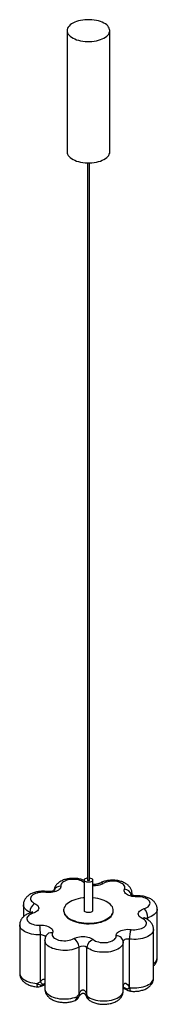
# Paper-space layout '_Trimétrica' of a CAD drawing. Header units: millimetres. Extents: x -697 to -504, y -1196 to 195.
import ezdxf

# ---------------------------------------------------------------- set-up
doc = ezdxf.new("R2010")
doc.units = ezdxf.units.MM

psp = doc.layouts.new('_Trimétrica')

# ---------------------------------------------------------------- linework, layer by layer
at = {"color": 7, "linetype": 'Continuous', "lineweight": 25}
for p, q in [((-630.4, 179.4), (-630.4, 7.9)), ((-570.4, 7.9), (-570.4, 179.4)), ((-601.9, -7.5), (-601.9, -1020.7)), ((-598.9, -1020.7), (-598.9, -7.5)), ((-606.4, -1020.7), (-606.4, -1063.5)), ((-594.4, -1063.5), (-594.4, -1020.7)), ((-539, -1042.1), (-539, -1039.9)), ((-692, -1055.5), (-692, -1072.5)), ((-635.4, -1063.5), (-635.4, -1064.4)), ((-565.4, -1064.4), (-565.4, -1063.5)), ((-503.6, -1130.5), (-503.6, -1061.9)), ((-697.1, -1084), (-697.1, -1152.6)), ((-668.1, -1164.6), (-668.1, -1098.1)), ((-508.8, -1159), (-508.8, -1090.4)), ((-661.7, -1106), (-661.7, -1174.6)), ((-551.5, -1108.6), (-551.5, -1107.1)), ((-551.5, -1175.7), (-551.5, -1108.6)), ((-542.8, -1172.3), (-542.8, -1104.1)), ((-613.7, -1181.9), (-613.7, -1115.4)), ((-602.5, -1184.2), (-602.5, -1116)), ((-668.4, -1171.1), (-661.7, -1168.9)), ((-603.2, -1185.2), (-602.9, -1185.9))]:
    psp.add_line(p, q, dxfattribs=at)
at = {"color": 8, "linetype": 'Continuous', "lineweight": 25}
for p, q in [((-606.4, -1023.9), (-606.8, -1024.1)), ((-606.4, -1024.4), (-606.8, -1024.1)), ((-682.8, -1067.1), (-682.8, -1066.1)), ((-516.9, -1076.6), (-516.9, -1074.1)), ((-666.7, -1169.2), (-661.7, -1167.8)), ((-551.8, -1180.1), (-551.6, -1178.7)), ((-551.6, -1178.8), (-551.6, -1178.7)), ((-551.5, -1172.3), (-546.5, -1174.8))]:
    psp.add_line(p, q, dxfattribs=at)
at = {"color": 7, "linetype": 'Continuous', "lineweight": 25, "flags": 128}
for points in [[(-614.4, 165.7), (-611.4, 165), (-608.3, 164.5), (-605.2, 164.1), (-601.9, 163.9), (-598.7, 163.9), (-595.5, 164.1), (-592.3, 164.5), (-589.2, 165), (-586.3, 165.7), (-583.5, 166.6), (-580.9, 167.6), (-578.6, 168.7), (-576.5, 170), (-574.6, 171.4), (-573.1, 172.9), (-571.9, 174.4), (-571.1, 176.1), (-570.5, 177.7), (-570.4, 179.4), (-570.6, 181.1), (-571.1, 182.7), (-572, 184.3), (-573.2, 185.9), (-574.7, 187.3), (-576.5, 188.7), (-578.6, 190), (-581, 191.1), (-583.6, 192.2), (-586.4, 193), (-589.3, 193.7), (-592.4, 194.2), (-595.6, 194.6), (-598.8, 194.8), (-602.1, 194.8), (-605.3, 194.6), (-608.5, 194.2), (-611.5, 193.7), (-614.5, 193), (-617.3, 192.1), (-619.8, 191.1), (-622.2, 190), (-624.3, 188.7), (-626.1, 187.3), (-627.6, 185.8), (-628.8, 184.3), (-629.7, 182.6), (-630.2, 181), (-630.4, 179.3), (-630.2, 177.7), (-629.7, 176), (-628.8, 174.4), (-627.6, 172.8), (-626, 171.4), (-624.2, 170), (-622.1, 168.7), (-619.7, 167.6), (-617.2, 166.5), (-614.4, 165.7)], [(-630.4, 7.9), (-630.4, 7.9), (-630.2, 6.2), (-629.7, 4.6), (-628.8, 3), (-627.6, 1.4), (-626, -0.1), (-624.2, -1.5), (-622.1, -2.7), (-619.7, -3.9), (-617.2, -4.9), (-614.4, -5.7)], [(-614.4, -5.7), (-611.4, -6.4), (-608.3, -7), (-605.2, -7.3), (-601.9, -7.5), (-598.7, -7.5), (-595.5, -7.3), (-592.3, -7), (-589.2, -6.4), (-586.3, -5.7), (-583.5, -4.9), (-580.9, -3.8), (-578.6, -2.7), (-576.5, -1.4), (-574.6, 0), (-573.1, 1.5), (-571.9, 3), (-571.1, 4.6), (-570.5, 6.3), (-570.4, 7.9)], [(-639.3, -1029.2), (-639.3, -1030.5), (-639.7, -1031.7), (-640.4, -1032.9), (-641.5, -1034.1), (-642.8, -1035.1), (-644.5, -1036), (-646.3, -1036.8), (-648.4, -1037.5), (-650.7, -1038), (-653, -1038.3), (-655.5, -1038.5), (-657.9, -1038.4), (-660.3, -1038.2)], [(-606.8, -1024.1), (-608.3, -1023), (-610.1, -1022), (-612.1, -1021.2), (-614.4, -1020.6), (-616.8, -1020.1), (-619.3, -1019.8), (-621.9, -1019.7), (-624.4, -1019.8), (-627, -1020.1), (-629.4, -1020.6), (-631.6, -1021.3), (-633.6, -1022.1), (-635.4, -1023), (-636.9, -1024.1), (-638, -1025.3), (-638.8, -1026.6), (-639.2, -1027.9), (-639.3, -1029.2)], [(-598.9, -1017.7), (-597.6, -1017.9), (-596.3, -1018.4), (-595.4, -1019), (-594.7, -1019.7), (-594.4, -1020.4), (-594.5, -1021.2), (-594.9, -1021.9), (-595.7, -1022.6), (-596.8, -1023.1), (-598.1, -1023.5), (-599.5, -1023.7), (-601, -1023.8), (-602.5, -1023.6), (-603.8, -1023.2), (-604.9, -1022.7), (-605.8, -1022), (-606.2, -1021.3), (-606.4, -1020.5), (-606.1, -1019.8), (-605.5, -1019.1), (-604.6, -1018.5), (-603.4, -1018), (-602, -1017.7), (-601.9, -1017.7)], [(-598.9, -1020.7), (-598.9, -1020.8), (-599, -1021), (-599.4, -1021.3), (-599.9, -1021.4), (-600.5, -1021.4), (-601.1, -1021.4), (-601.5, -1021.2), (-601.8, -1020.9), (-601.9, -1020.7)], [(-549.5, -1033.5), (-549.1, -1032.2), (-549.1, -1030.9), (-549.4, -1029.6), (-550.1, -1028.3), (-551.1, -1027.1), (-552.5, -1026), (-554.2, -1025), (-556.2, -1024.1), (-558.4, -1023.4), (-560.7, -1022.9), (-563.2, -1022.5), (-565.8, -1022.4), (-568.4, -1022.4), (-570.9, -1022.6), (-573.3, -1023.1), (-575.6, -1023.7), (-577.7, -1024.4), (-579.6, -1025.4)], [(-660.3, -1038.2), (-662.8, -1038), (-665.4, -1038), (-668, -1038.1), (-670.5, -1038.5), (-672.8, -1039), (-675, -1039.8), (-676.9, -1040.6), (-678.6, -1041.6), (-680, -1042.8), (-681, -1044), (-681.7, -1045.3), (-682, -1046.6), (-681.9, -1047.9), (-681.4, -1049.2), (-680.6, -1050.5), (-679.4, -1051.7), (-677.9, -1052.7), (-676.2, -1053.7)], [(-532.1, -1044.4), (-534.5, -1044.3), (-536.9, -1044.1), (-539.3, -1043.8), (-541.5, -1043.2), (-543.5, -1042.5), (-545.3, -1041.7), (-546.9, -1040.7), (-548.1, -1039.6), (-549.1, -1038.5), (-549.7, -1037.3), (-550, -1036), (-550, -1034.8), (-549.5, -1033.5)], [(-676.2, -1053.7), (-674.5, -1054.6), (-673, -1055.6), (-671.9, -1056.7), (-671.1, -1057.9), (-670.6, -1059.1), (-670.5, -1060.4), (-670.7, -1061.7), (-671.3, -1062.9), (-672.2, -1064), (-673.4, -1065.1), (-674.9, -1066.1), (-676.7, -1067), (-678.7, -1067.7)], [(-606.4, -1045.8), (-608.1, -1046), (-611.6, -1046.5), (-614.9, -1047.1), (-618, -1048), (-621, -1049), (-623.7, -1050.1), (-626.2, -1051.4), (-628.5, -1052.8), (-630.5, -1054.3), (-632.1, -1055.9), (-633.4, -1057.6), (-634.4, -1059.4), (-635.1, -1061.2), (-635.4, -1063), (-635.3, -1064.8), (-634.8, -1066.6), (-634.1, -1068.4), (-632.9, -1070.2), (-631.5, -1071.8), (-629.7, -1073.4), (-627.6, -1074.9), (-625.2, -1076.2), (-622.6, -1077.5), (-619.8, -1078.5), (-616.7, -1079.5)], [(-616.7, -1079.5), (-613.5, -1080.3), (-610.1, -1080.8), (-606.7, -1081.3), (-603.2, -1081.5), (-599.6, -1081.6), (-596.1, -1081.4), (-592.6, -1081.1), (-589.2, -1080.6), (-585.9, -1080), (-582.7, -1079.1), (-579.8, -1078.1), (-577, -1077), (-574.5, -1075.7), (-572.2, -1074.3), (-570.3, -1072.7), (-568.6, -1071.1), (-567.3, -1069.4), (-566.3, -1067.7), (-565.7, -1065.9), (-565.4, -1064.1), (-565.5, -1062.2), (-565.9, -1060.4), (-566.7, -1058.7), (-567.8, -1056.9), (-569.3, -1055.3), (-571.1, -1053.7), (-573.2, -1052.2), (-575.5, -1050.8), (-578.1, -1049.6), (-581, -1048.5), (-584, -1047.6), (-587.3, -1046.8), (-590.6, -1046.2), (-594.1, -1045.8), (-594.4, -1045.8)], [(-522.1, -1061.1), (-520, -1060.3), (-518.1, -1059.4), (-516.5, -1058.3), (-515.3, -1057.2), (-514.3, -1055.9), (-513.8, -1054.6), (-513.6, -1053.3), (-513.8, -1052), (-514.4, -1050.7), (-515.3, -1049.5), (-516.6, -1048.3), (-518.2, -1047.3), (-520.1, -1046.4), (-522.2, -1045.6), (-524.5, -1045), (-527, -1044.6), (-529.5, -1044.4), (-532.1, -1044.4)], [(-678.7, -1067.7), (-680.8, -1068.5), (-682.6, -1069.4), (-684.2, -1070.4), (-685.5, -1071.6), (-686.4, -1072.8), (-687, -1074.1), (-687.1, -1075.5), (-686.9, -1076.8), (-686.4, -1078.1), (-685.4, -1079.3), (-684.1, -1080.5), (-682.5, -1081.5), (-680.7, -1082.4), (-678.5, -1083.2), (-676.2, -1083.8), (-673.8, -1084.2), (-671.2, -1084.4), (-668.7, -1084.4)], [(-635.4, -1064.4), (-635.3, -1065.7), (-634.8, -1067.5), (-634.1, -1069.3), (-632.9, -1071), (-631.5, -1072.7), (-629.7, -1074.3), (-627.6, -1075.7), (-625.2, -1077.1), (-622.6, -1078.3), (-619.8, -1079.4), (-616.7, -1080.3)], [(-616.7, -1080.3), (-613.5, -1081.1), (-610.1, -1081.7), (-606.7, -1082.1), (-603.2, -1082.4), (-599.6, -1082.4), (-596.1, -1082.3), (-592.6, -1082), (-589.2, -1081.5), (-585.9, -1080.8), (-582.7, -1080), (-579.8, -1079), (-577, -1077.8), (-574.5, -1076.5), (-572.2, -1075.1), (-570.3, -1073.6), (-568.6, -1072), (-567.3, -1070.3), (-566.3, -1068.5), (-565.7, -1066.7), (-565.4, -1064.9), (-565.4, -1064.4)], [(-594.4, -1063.5), (-594.5, -1064.1), (-594.9, -1064.8), (-595.7, -1065.5), (-596.8, -1066), (-598.1, -1066.4), (-599.5, -1066.6), (-601, -1066.6), (-602.5, -1066.4), (-603.8, -1066.1), (-604.9, -1065.5), (-605.8, -1064.9), (-606.2, -1064.2), (-606.4, -1063.5)], [(-524.6, -1075.1), (-526.3, -1074.2), (-527.7, -1073.2), (-528.8, -1072.1), (-529.7, -1070.9), (-530.1, -1069.6), (-530.3, -1068.4), (-530, -1067.1), (-529.5, -1065.9), (-528.6, -1064.7), (-527.3, -1063.7), (-525.8, -1062.7), (-524, -1061.8), (-522.1, -1061.1)], [(-668.7, -1084.4), (-666.2, -1084.4), (-663.8, -1084.6), (-661.5, -1085), (-659.3, -1085.6), (-657.2, -1086.3), (-655.4, -1087.1), (-653.9, -1088.1), (-652.6, -1089.1), (-651.6, -1090.3), (-651, -1091.5), (-650.7, -1092.8), (-650.8, -1094), (-651.2, -1095.3)], [(-540.4, -1090.6), (-537.9, -1090.8), (-535.3, -1090.8), (-532.8, -1090.7), (-530.3, -1090.3), (-527.9, -1089.8), (-525.8, -1089), (-523.8, -1088.2), (-522.1, -1087.2), (-520.8, -1086), (-519.7, -1084.8), (-519.1, -1083.5), (-518.8, -1082.2), (-518.8, -1080.9), (-519.3, -1079.6), (-520.1, -1078.3), (-521.3, -1077.1), (-522.8, -1076.1), (-524.6, -1075.1)], [(-651.2, -1095.3), (-651.6, -1096.6), (-651.7, -1097.9), (-651.4, -1099.2), (-650.7, -1100.5), (-649.6, -1101.7), (-648.2, -1102.8), (-646.5, -1103.8), (-644.6, -1104.7), (-642.4, -1105.4), (-640, -1105.9), (-637.5, -1106.3), (-635, -1106.4), (-632.4, -1106.4), (-629.8, -1106.1), (-627.4, -1105.7), (-625.1, -1105.1), (-623, -1104.3), (-621.2, -1103.4)], [(-561.5, -1099.6), (-561.4, -1098.3), (-561.1, -1097.1), (-560.3, -1095.9), (-559.3, -1094.7), (-557.9, -1093.7), (-556.3, -1092.8), (-554.4, -1092), (-552.3, -1091.3), (-550.1, -1090.8), (-547.7, -1090.5), (-545.3, -1090.3), (-542.8, -1090.4), (-540.4, -1090.6)], [(-621.2, -1103.4), (-619.4, -1102.6), (-617.4, -1101.8), (-615.3, -1101.2), (-613, -1100.8), (-610.6, -1100.6), (-608.1, -1100.5), (-605.7, -1100.6), (-603.3, -1100.9), (-601.1, -1101.4), (-598.9, -1102), (-597, -1102.8), (-595.3, -1103.7), (-593.9, -1104.7)], [(-593.9, -1104.7), (-592.4, -1105.8), (-590.7, -1106.8), (-588.6, -1107.6), (-586.4, -1108.2), (-584, -1108.7), (-581.4, -1109), (-578.9, -1109.1), (-576.3, -1109), (-573.8, -1108.7), (-571.4, -1108.2), (-569.2, -1107.5), (-567.1, -1106.7), (-565.4, -1105.7), (-563.9, -1104.7), (-562.7, -1103.5), (-562, -1102.2), (-561.5, -1100.9), (-561.5, -1099.6)], [(-602.1, -1184.8), (-600.2, -1186.2), (-598.1, -1187.4), (-595.6, -1188.5), (-592.9, -1189.4), (-590, -1190.2), (-587, -1190.8), (-583.9, -1191.2), (-580.7, -1191.4), (-577.4, -1191.4), (-574.2, -1191.2), (-571.1, -1190.8), (-568, -1190.2), (-565.1, -1189.5), (-562.5, -1188.5), (-560, -1187.5), (-557.8, -1186.3), (-555.9, -1184.9), (-554.3, -1183.5), (-553, -1181.9), (-552.1, -1180.3), (-551.6, -1178.7)]]:
    psp.add_lwpolyline(points, dxfattribs=at)
at = {"color": 8, "linetype": 'Continuous', "lineweight": 25, "flags": 128}
for points in [[(-682.8, -1066.1), (-685.1, -1064.9), (-687, -1063.7), (-688.7, -1062.3), (-690, -1060.8), (-691, -1059.2), (-691.7, -1057.6), (-692, -1056), (-692, -1055.5)], [(-681.7, -1066.8), (-681.7, -1066.7), (-682.8, -1066.1)], [(-503.6, -1061.9), (-503.8, -1063.4), (-504.3, -1065), (-505.1, -1066.6), (-506.3, -1068.1), (-507.9, -1069.5), (-509.7, -1070.9), (-511.9, -1072.1), (-514.3, -1073.1), (-516.9, -1074.1)], [(-668.1, -1098.1), (-671.3, -1098.1), (-674.4, -1097.9), (-677.5, -1097.6), (-680.5, -1097), (-683.3, -1096.3), (-686, -1095.4), (-688.4, -1094.3), (-690.6, -1093.2), (-692.5, -1091.9), (-694.1, -1090.4), (-695.4, -1089), (-696.3, -1087.4), (-696.9, -1085.8), (-697.1, -1084.2), (-697.1, -1084)], [(-660.8, -1101.1), (-660.9, -1100.9), (-661.4, -1100.1), (-662.3, -1099.4), (-663.5, -1098.9), (-664.9, -1098.4), (-666.5, -1098.2), (-668.1, -1098.1)], [(-508.8, -1090.4), (-508.8, -1091.5), (-509.3, -1093.2), (-510.1, -1094.7), (-511.2, -1096.3), (-512.7, -1097.7), (-514.5, -1099.1), (-516.6, -1100.3), (-518.9, -1101.4), (-521.5, -1102.3), (-524.3, -1103.1), (-527.2, -1103.8), (-530.3, -1104.2), (-533.4, -1104.5), (-536.6, -1104.6), (-539.7, -1104.4), (-542.8, -1104.1)], [(-613.7, -1115.4), (-615.9, -1116.6), (-618.4, -1117.6), (-621.1, -1118.5), (-624, -1119.1), (-627, -1119.7), (-630.1, -1120), (-633.3, -1120.1), (-636.4, -1120.1), (-639.6, -1119.9), (-642.7, -1119.5), (-645.6, -1118.9), (-648.4, -1118.1), (-651, -1117.2), (-653.4, -1116.1), (-655.6, -1114.9), (-657.4, -1113.6), (-659, -1112.2), (-660.2, -1110.7), (-661, -1109.1), (-661.6, -1107.5), (-661.7, -1106)], [(-551.5, -1108.6), (-551.5, -1109.5), (-551.9, -1111.1), (-552.6, -1112.7), (-553.7, -1114.2), (-555.1, -1115.7), (-556.8, -1117.1), (-558.9, -1118.3), (-561.2, -1119.4), (-563.7, -1120.4), (-566.4, -1121.3), (-569.3, -1121.9), (-572.4, -1122.4), (-575.5, -1122.7), (-578.6, -1122.8), (-581.8, -1122.7), (-584.9, -1122.5), (-588, -1122), (-590.9, -1121.4), (-593.7, -1120.6), (-596.3, -1119.6), (-598.6, -1118.5), (-600.7, -1117.3), (-602.5, -1116)], [(-551.5, -1107.1), (-551.7, -1106.2), (-552.3, -1104.6), (-553.2, -1103.1), (-554.4, -1101.9), (-555.9, -1100.8), (-557.7, -1100.1), (-559.5, -1099.7), (-561.5, -1099.6)], [(-542.8, -1104.1), (-544.5, -1104), (-546.1, -1104.1), (-547.6, -1104.4), (-549, -1104.9), (-550.1, -1105.5), (-550.9, -1106.2), (-551.4, -1107), (-551.5, -1107.6)], [(-697.1, -1152.6), (-697.1, -1153.4), (-696.7, -1155), (-696, -1156.6), (-694.9, -1158.2), (-693.4, -1159.7), (-691.6, -1161.1), (-689.5, -1162.3), (-687.2, -1163.5), (-684.6, -1164.5), (-681.8, -1165.3), (-678.8, -1165.9), (-675.7, -1166.4), (-672.5, -1166.7)], [(-672, -1171.5), (-672, -1171.5), (-672.2, -1171.2), (-672.3, -1170.6), (-672.4, -1169.5), (-672.5, -1168.2), (-672.5, -1166.7)], [(-551.5, -1172.2), (-551.3, -1170.7), (-550.9, -1169), (-550.1, -1167.3), (-549.4, -1166.6), (-548.9, -1166.4), (-548, -1166.3), (-547.1, -1166.7), (-545.3, -1168.2), (-544, -1170.2), (-542.8, -1172.3), (-542.8, -1172.3)], [(-542.2, -1172.8), (-539, -1173.1), (-535.8, -1173.1), (-532.5, -1173), (-529.4, -1172.7), (-526.3, -1172.2), (-523.4, -1171.5), (-520.6, -1170.6), (-518, -1169.6), (-515.8, -1168.4), (-513.7, -1167.1), (-512, -1165.7), (-510.7, -1164.2), (-509.7, -1162.6), (-509, -1161), (-508.8, -1159.3), (-508.8, -1159)], [(-661.7, -1174.6), (-661.7, -1174.8), (-661.5, -1176.5), (-660.8, -1178.1), (-659.8, -1179.7), (-658.5, -1181.2), (-656.8, -1182.6), (-654.8, -1183.9), (-652.5, -1185.1), (-650, -1186.2), (-647.3, -1187), (-644.3, -1187.7), (-641.3, -1188.3), (-638.1, -1188.6), (-634.9, -1188.7), (-631.6, -1188.7), (-628.4, -1188.4), (-625.3, -1188), (-622.3, -1187.3), (-619.5, -1186.5), (-616.9, -1185.6)], [(-613.7, -1181.9), (-613.4, -1182.3), (-613.2, -1182.8), (-613, -1183.2), (-612.9, -1183.6), (-612.9, -1183.9), (-613, -1184.2), (-613.1, -1184.3)], [(-542.2, -1172.8), (-542.1, -1174.4), (-542, -1175.7), (-541.8, -1176.7), (-541.5, -1177.4), (-541.2, -1177.7), (-541.2, -1177.7)], [(-602.5, -1184.2), (-602.8, -1184.4), (-603, -1184.7), (-603.2, -1184.9), (-603.2, -1185), (-603.2, -1185.2), (-603.2, -1185.2)], [(-602.1, -1184.8), (-602.5, -1185), (-602.7, -1185.2), (-602.9, -1185.4), (-603, -1185.5), (-603, -1185.6), (-603, -1185.7)]]:
    psp.add_lwpolyline(points, dxfattribs=at)
at = {"color": 8, "linetype": 'Continuous', "lineweight": 25}
for centre, radius, start, end in [((-639.4, -1039.3), 10.1, 89.0372, 157.4187), ((-592, -1000.5), 27.8, 265.2048, 296.6381), ((-582.2, -1030.1), 5.36, 61.176, 116.7303), ((-658.6, -1038.6), 1.77, 105.4477, 168.4565), ((-550.8, -1044.6), 11.2, 15.5942, 83.6422), ((-546.5, -1039.9), 7.49, 344.3145, 359.9206), ((-535.1, -1044.2), 3.01, 357.5021, 25.4186), ((-681, -1069.8), 3.09, 41.3785, 102.2773), ((-522, -1078.8), 4.47, 68.8398, 125.1037), ((-515.2, -1080.2), 6.41, 105.2247, 128.5887), ((-652.9, -1103.4), 8.29, 78.3139, 152.6912), ((-514.2, -1129.6), 10.6, 300.8327, 355.2618), ((-669.5, -1168.4), 2.88, 291.6794, 343.6792), ((-542.7, -1172.9), 4.22, 206.5418, 241.104), ((-622.2, -1186.3), 5.33, 302.1697, 7.7287), ((-614.1, -1181.4), 5.02, 236.9229, 266.961), ((-595.9, -1185.1), 6.24, 177.2943, 229.1594)]:
    psp.add_arc(centre, radius, start, end, dxfattribs=at)
at = {"color": 7, "linetype": 'Continuous', "lineweight": 25}
for centre, radius, start, end in [((-667.5, -1066.3), 15.3, 124.4346, 179.1041), ((-535.6, -1074), 18.8, 359.8742, 43.5814), ((-824.4, -1097.7), 156.3, 359.8233, 4.856), ((-505.4, -1103.8), 37.5, 159.3949, 180.5969), ((-627.8, -1115.8), 14.1, 1.6704, 62.0227), ((-590, -1116.6), 12.5, 108.4086, 176.9976), ((-608.6, -1125.3), 11.2, 57.0414, 117.467), ((-664.9, -1157.2), 12.2, 231.2983, 261.3645), ((-658.4, -1158.3), 11.6, 212.6982, 237.6046), ((-671.5, -1161.5), 10, 266.9186, 287.6744), ((-561.6, -1178.2), 10, 348.5281, 356.2938), ((-550.1, -1164), 11.1, 287.563, 311.1123), ((-548.7, -1164.4), 10.6, 281.8544, 307.5734), ((-540, -1167.8), 10, 241.8621, 263.5128), ((-623.2, -1181.6), 10, 292.6635, 331.2681), ((-593.7, -1182.1), 10, 201.1326, 231.1003)]:
    psp.add_arc(centre, radius, start, end, dxfattribs=at)
for points, knots in [([(-606.4, -1021.3), (-607.1, -1021), (-608.7, -1020.3), (-611.3, -1019.6), (-614.1, -1018.9), (-617, -1018.5), (-619.9, -1018.3), (-622.8, -1018.3), (-625.7, -1018.4), (-628.6, -1018.8), (-631.5, -1019.4), (-634.2, -1020.1), (-636.9, -1021.1), (-639.4, -1022.4), (-641.7, -1023.8), (-643.7, -1025.3), (-645.3, -1027), (-646.6, -1028.7), (-647.7, -1030.6), (-648.5, -1032.6), (-649, -1034.3), (-649.1, -1035.4), (-649.2, -1035.8)], [0, 0, 0, 0, 0.047345, 0.101782, 0.155829, 0.2094, 0.262611, 0.315658, 0.368772, 0.42213, 0.475983, 0.530598, 0.586218, 0.642963, 0.700594, 0.750575, 0.798374, 0.844157, 0.888341, 0.931376, 0.978292, 1, 1, 1, 1]), ([(-584.6, -1025.3), (-584.7, -1025.3), (-584.9, -1025.5), (-585.6, -1025.8), (-586.6, -1026.1), (-587.9, -1026.4), (-589.3, -1026.7), (-590.9, -1026.8), (-592.6, -1026.9), (-593.7, -1026.8), (-594.3, -1026.8), (-594.4, -1026.8)], [0, 0, 0, 0, 0.069644, 0.188207, 0.310651, 0.438418, 0.571011, 0.70737, 0.846141, 0.98587, 1, 1, 1, 1]), ([(-539.1, -1039.9), (-539.1, -1039.3), (-539.1, -1038), (-539.5, -1036), (-540.2, -1034), (-541.2, -1032.1), (-542.4, -1030.4), (-543.9, -1028.7), (-545.6, -1027.2), (-547.6, -1025.8), (-549.8, -1024.5), (-552.3, -1023.4), (-555, -1022.5), (-557.7, -1021.8), (-560.6, -1021.3), (-563.5, -1021), (-566.4, -1020.9), (-569.3, -1021), (-572.2, -1021.3), (-575.1, -1021.8), (-577.9, -1022.4), (-580.6, -1023.3), (-582.8, -1024.3), (-584.1, -1025), (-584.6, -1025.3)], [0, 0, 0, 0, 0.034533, 0.074587, 0.114417, 0.154508, 0.195365, 0.237513, 0.281439, 0.327454, 0.375483, 0.424948, 0.474922, 0.524651, 0.573946, 0.622854, 0.671536, 0.720194, 0.769014, 0.818191, 0.86797, 0.91859, 0.970222, 1, 1, 1, 1]), ([(-659, -1036.9), (-659.6, -1036.8), (-661.1, -1036.6), (-663.5, -1036.5), (-666.5, -1036.5), (-669.4, -1036.8), (-672.2, -1037.2), (-675.1, -1037.8), (-677.8, -1038.7), (-680.4, -1039.7), (-682.8, -1041), (-685, -1042.4), (-686.8, -1044), (-688.3, -1045.6), (-689.6, -1047.4), (-690.6, -1049.3), (-691.4, -1051.3), (-691.9, -1053.4), (-692, -1054.8), (-692, -1055.5)], [0, 0, 0, 0, 0.034974, 0.098735, 0.162388, 0.226196, 0.290383, 0.355265, 0.421162, 0.488337, 0.556838, 0.618567, 0.677936, 0.73468, 0.789111, 0.841754, 0.893142, 0.948998, 1, 1, 1, 1]), ([(-648.2, -1035.2), (-648.2, -1035.2), (-648.2, -1035.2), (-648.5, -1035.4), (-649, -1035.7), (-649.8, -1036.1), (-650.9, -1036.4), (-652.2, -1036.7), (-653.7, -1036.9), (-655.3, -1037), (-657, -1037.1), (-658.2, -1037), (-658.9, -1036.9), (-659, -1036.9)], [0, 0, 0, 0, 0.061707, 0.151531, 0.242694, 0.336676, 0.434659, 0.536795, 0.64255, 0.751002, 0.861048, 0.971529, 1, 1, 1, 1]), ([(-532.4, -1042.9), (-532.7, -1042.9), (-533.5, -1043), (-534.9, -1042.9), (-536.5, -1042.7), (-537.9, -1042.4), (-539.1, -1042.1), (-540.1, -1041.7), (-540.8, -1041.4), (-541.1, -1041.1), (-541.1, -1041.1), (-541.1, -1041.1)], [0, 0, 0, 0, 0.065502, 0.194709, 0.323243, 0.449671, 0.572915, 0.692329, 0.808069, 0.921594, 1, 1, 1, 1]), ([(-503.6, -1061.9), (-503.6, -1061.8), (-503.6, -1061), (-503.8, -1059.5), (-504.2, -1057.5), (-505, -1055.5), (-506.1, -1053.6), (-507.4, -1051.9), (-508.9, -1050.3), (-510.7, -1048.8), (-512.7, -1047.4), (-515.1, -1046.2), (-517.6, -1045.1), (-520.3, -1044.3), (-523.1, -1043.6), (-525.9, -1043.2), (-528.8, -1043), (-531, -1042.9), (-532.1, -1042.9), (-532.4, -1042.9)], [0, 0, 0, 0, 0.007296, 0.065529, 0.12302, 0.180377, 0.238301, 0.297532, 0.358823, 0.422829, 0.48988, 0.559674, 0.631215, 0.703097, 0.774507, 0.845286, 0.915562, 0.981916, 1, 1, 1, 1]), ([(-681.7, -1066.7), (-682.2, -1066.9), (-683.6, -1067.4), (-685.8, -1068.3), (-688.2, -1069.6), (-690.3, -1071), (-692.1, -1072.6), (-693.6, -1074.2), (-694.9, -1076), (-695.9, -1077.9), (-696.6, -1079.9), (-697.1, -1082), (-697.1, -1083.4), (-697.1, -1084)], [0, 0, 0, 0, 0.059273, 0.169487, 0.281873, 0.382683, 0.479531, 0.572099, 0.660952, 0.74696, 0.830992, 0.922219, 1, 1, 1, 1]), ([(-679.4, -1065.7), (-679.4, -1065.7), (-679.5, -1065.8), (-679.8, -1066), (-680.5, -1066.3), (-681.1, -1066.6), (-681.6, -1066.7), (-681.7, -1066.7)], [0, 0, 0, 0, 0.22251, 0.453726, 0.689614, 0.933918, 1, 1, 1, 1]), ([(-520.4, -1074.6), (-520.5, -1074.5), (-520.9, -1074.4), (-521.3, -1074.1), (-521.3, -1074.1), (-521.3, -1074.1)], [0, 0, 0, 0, 0.221982, 0.61287, 1, 1, 1, 1]), ([(-508.8, -1090.4), (-508.8, -1090.4), (-508.7, -1089.6), (-508.9, -1088.2), (-509.3, -1086.1), (-510.1, -1084.1), (-511.1, -1082.2), (-512.4, -1080.5), (-513.9, -1078.9), (-515.7, -1077.4), (-517.7, -1076), (-519.3, -1075.1), (-520.3, -1074.7), (-520.4, -1074.6)], [0, 0, 0, 0, 0.006272, 0.109157, 0.210662, 0.311826, 0.413884, 0.518136, 0.62591, 0.738393, 0.856235, 0.979246, 1, 1, 1, 1]), ([(-660.2, -1099.5), (-660.5, -1100.1), (-661, -1101.4), (-661.5, -1103.4), (-661.7, -1105), (-661.7, -1105.9), (-661.7, -1106)], [0, 0, 0, 0, 0.284184, 0.622711, 0.951669, 1, 1, 1, 1]), ([(-508.8, -1141.9), (-508.6, -1141.8), (-507.9, -1141.2), (-506.8, -1139.9), (-505.6, -1138.1), (-504.7, -1136.2), (-504, -1134.2), (-503.6, -1132.3), (-503.6, -1131), (-503.6, -1130.5)], [0, 0, 0, 0, 0.0461128, 0.2211245, 0.389377, 0.5525605, 0.7122998, 0.8852409, 1, 1, 1, 1]), ([(-697.1, -1152.6), (-697.1, -1152.8), (-697.2, -1153.7), (-696.9, -1155.4), (-696.4, -1157.4), (-695.5, -1159.4), (-694.5, -1161.2), (-693.1, -1162.9), (-691.5, -1164.5), (-689.7, -1166), (-687.6, -1167.3), (-685.2, -1168.5), (-682.7, -1169.5), (-680, -1170.4), (-677.1, -1171), (-674.5, -1171.3), (-672.7, -1171.5), (-672, -1171.5)], [0, 0, 0, 0, 0.020618, 0.084179, 0.147027, 0.20987, 0.273484, 0.338684, 0.406288, 0.476969, 0.550984, 0.627845, 0.706362, 0.784987, 0.863027, 0.940385, 1, 1, 1, 1]), ([(-672.5, -1166.7), (-671.8, -1166.2), (-671.1, -1165.9), (-669.7, -1165.2), (-668.9, -1164.9), (-668.1, -1164.6)], [0, 0, 0, 0, 0.5, 0.5, 1, 1, 1, 1]), ([(-664.6, -1168.1), (-664.9, -1168.2), (-665.3, -1168.4), (-666, -1168.8), (-666.4, -1169), (-666.7, -1169.2)], [0, 0, 0, 0, 0.5, 0.5, 1, 1, 1, 1]), ([(-541.2, -1177.7), (-540.6, -1177.8), (-539.1, -1177.9), (-536.7, -1178), (-533.7, -1177.9), (-530.8, -1177.7), (-528, -1177.2), (-525.2, -1176.5), (-522.4, -1175.7), (-519.8, -1174.5), (-517.4, -1173.2), (-515.4, -1171.8), (-513.6, -1170.2), (-512.1, -1168.5), (-510.9, -1166.7), (-509.9, -1164.9), (-509.2, -1162.8), (-508.8, -1160.9), (-508.8, -1159.5), (-508.8, -1159)], [0, 0, 0, 0, 0.035327, 0.099752, 0.164122, 0.228687, 0.293695, 0.359468, 0.426325, 0.494507, 0.563991, 0.625964, 0.685432, 0.742278, 0.796889, 0.849807, 0.901564, 0.957668, 1, 1, 1, 1]), ([(-661.7, -1174.6), (-661.7, -1174.7), (-661.7, -1175.5), (-661.5, -1177), (-661.1, -1179.1), (-660.3, -1181.1), (-659.2, -1182.9), (-657.9, -1184.6), (-656.4, -1186.3), (-654.6, -1187.8), (-652.5, -1189.1), (-650.2, -1190.3), (-647.7, -1191.4), (-645, -1192.2), (-642.2, -1192.9), (-639.3, -1193.3), (-636.4, -1193.6), (-633.5, -1193.6), (-630.6, -1193.5), (-627.7, -1193.1), (-624.8, -1192.6), (-622, -1191.8), (-620.2, -1191.1), (-619.3, -1190.8)], [0, 0, 0, 0, 0.0063499, 0.0496033, 0.0923131, 0.134933, 0.1779858, 0.2220215, 0.2675983, 0.3152014, 0.3650677, 0.4169613, 0.4701337, 0.5235396, 0.5765887, 0.6291691, 0.6813787, 0.7334058, 0.785474, 0.8377649, 0.8905132, 0.9439819, 1, 1, 1, 1]), ([(-616.9, -1185.6), (-616.4, -1184.9), (-615.8, -1184.2), (-614.8, -1183), (-614.2, -1182.4), (-613.7, -1181.9)], [0, 0, 0, 0, 0.5, 0.5, 1, 1, 1, 1]), ([(-613.7, -1181.9), (-613.4, -1181.1), (-613.1, -1180.4), (-612.3, -1178.9), (-611.9, -1178.2), (-611.1, -1177.3), (-610.8, -1177), (-610.2, -1176.5), (-609.9, -1176.3), (-609.1, -1175.9), (-608.7, -1175.8), (-608.1, -1175.7), (-607.9, -1175.8), (-607.5, -1175.8), (-607.3, -1175.9), (-606.9, -1176), (-606.7, -1176.1), (-606.4, -1176.3), (-606.2, -1176.5), (-605.9, -1176.7), (-605.7, -1176.9), (-605.4, -1177.2), (-605.3, -1177.3), (-604.9, -1177.8), (-604.7, -1178.1), (-604.3, -1178.8), (-604.1, -1179.2), (-603.6, -1180.3), (-603.3, -1181.1), (-602.8, -1182.6), (-602.7, -1183.4), (-602.5, -1184.2)], [0, 0, 0, 0, 0.125, 0.125, 0.25, 0.25, 0.3125, 0.3125, 0.375, 0.375, 0.4375, 0.4375, 0.46875, 0.46875, 0.5, 0.5, 0.53125, 0.53125, 0.5625, 0.5625, 0.59375, 0.59375, 0.625, 0.625, 0.6875, 0.6875, 0.75, 0.75, 0.875, 0.875, 1, 1, 1, 1]), ([(-613, -1184.3), (-612.9, -1184.1), (-612.5, -1183.5), (-611.5, -1182.5), (-610.3, -1181.5), (-609.2, -1180.9), (-608.3, -1180.6), (-607.6, -1180.6), (-606.9, -1180.7), (-606.1, -1181.1), (-605.2, -1181.9), (-604.3, -1183.1), (-603.6, -1184.2), (-603.3, -1185), (-603.2, -1185.2)], [0, 0, 0, 0, 0.0489854, 0.1865159, 0.3031105, 0.3929962, 0.4556429, 0.4961047, 0.5375812, 0.6118897, 0.7038624, 0.8214693, 0.951614, 1, 1, 1, 1]), ([(-600, -1189.8), (-599.6, -1190.2), (-598.5, -1191), (-596.5, -1192.2), (-594.1, -1193.4), (-591.6, -1194.3), (-588.8, -1195.1), (-586, -1195.7), (-583.1, -1196.1), (-580.2, -1196.2), (-577.3, -1196.2), (-574.3, -1196), (-571.5, -1195.6), (-568.6, -1195), (-565.9, -1194.2), (-563.3, -1193.1), (-560.8, -1191.9), (-558.7, -1190.5), (-556.8, -1189), (-555.2, -1187.3), (-553.9, -1185.6), (-552.9, -1183.7), (-552.2, -1181.9), (-551.9, -1180.7), (-551.8, -1180.1)], [0, 0, 0, 0, 0.0299332, 0.0772652, 0.1256369, 0.1749249, 0.22415, 0.2729811, 0.3213946, 0.3695176, 0.4175379, 0.4656624, 0.5140505, 0.5629409, 0.6125751, 0.6631592, 0.7147529, 0.7614722, 0.8064623, 0.849468, 0.8906937, 0.930528, 0.9693765, 1, 1, 1, 1]), ([(-551.6, -1178.8), (-551.6, -1178.7), (-551.5, -1177.9), (-551.4, -1176.8), (-551.5, -1175.9), (-551.5, -1175.7)], [0, 0, 0, 0, 0.083527, 0.806719, 1, 1, 1, 1]), ([(-551.5, -1172.7), (-551.4, -1172.4), (-551.3, -1171.9), (-551.2, -1171.5), (-551.1, -1171.3), (-551.1, -1171.3), (-551.1, -1171.3)], [0, 0, 0, 0, 0.311344, 0.600565, 0.906241, 1, 1, 1, 1]), ([(-551.5, -1173), (-549.4, -1174.1), (-547.2, -1175.3), (-544.9, -1176.5), (-544.7, -1176.6)], [0, 0, 0, 0, 0.909938, 1, 1, 1, 1]), ([(-551.3, -1171.9), (-551.2, -1172), (-551, -1172), (-550.7, -1172.2), (-550.5, -1172.3)], [0, 0, 0, 0, 0.3231239, 1, 1, 1, 1]), ([(-614.4, -1186.4), (-614.4, -1186.3), (-614.2, -1186), (-613.7, -1185.3), (-613.3, -1184.6), (-613.1, -1184.3)], [0, 0, 0, 0, 0.048341, 0.482746, 1, 1, 1, 1])]:
    psp.add_open_spline(points, degree=3, knots=knots, dxfattribs=at)
at = {"color": 8, "linetype": 'Continuous', "lineweight": 25}
for points, knots in [([(-668.1, -1164.6), (-667.8, -1164.1), (-667.1, -1163.3), (-666, -1162.1), (-664.9, -1161.1), (-663.7, -1160.6), (-662.8, -1160.7), (-662.1, -1161), (-661.9, -1161.4), (-661.7, -1161.7)], [0, 0, 0, 0, 0.183488, 0.354336, 0.528174, 0.728021, 0.840567, 0.906703, 1, 1, 1, 1]), ([(-661.7, -1167.1), (-662, -1167.1), (-663, -1167.4), (-663.9, -1167.8), (-664.6, -1168.1)], [0, 0, 0, 0, 0.306713, 1, 1, 1, 1]), ([(-551.6, -1178.7), (-551.5, -1177.9), (-551.4, -1176.9), (-551.5, -1175.9), (-551.5, -1175.7)], [0, 0, 0, 0, 0.741505, 1, 1, 1, 1]), ([(-546.8, -1174.5), (-547.4, -1174.1), (-548.5, -1173.3), (-549.8, -1172.6), (-550.5, -1172.3)], [0, 0, 0, 0, 0.515039, 1, 1, 1, 1])]:
    psp.add_open_spline(points, degree=3, knots=knots, dxfattribs=at)
at = {"color": 7, "linetype": 'Continuous', "lineweight": 25}
for points in [[(-546.5, -1174.8), (-546.6, -1174.7), (-546.7, -1174.6), (-546.8, -1174.5)], [(-542.8, -1172.3), (-542.6, -1172.5), (-542.4, -1172.6), (-542.2, -1172.8)], [(-602.5, -1184.2), (-602.4, -1184.4), (-602.3, -1184.6), (-602.1, -1184.8)]]:
    psp.add_open_spline(points, degree=3, dxfattribs=at)

doc.saveas('drawing.dxf')
